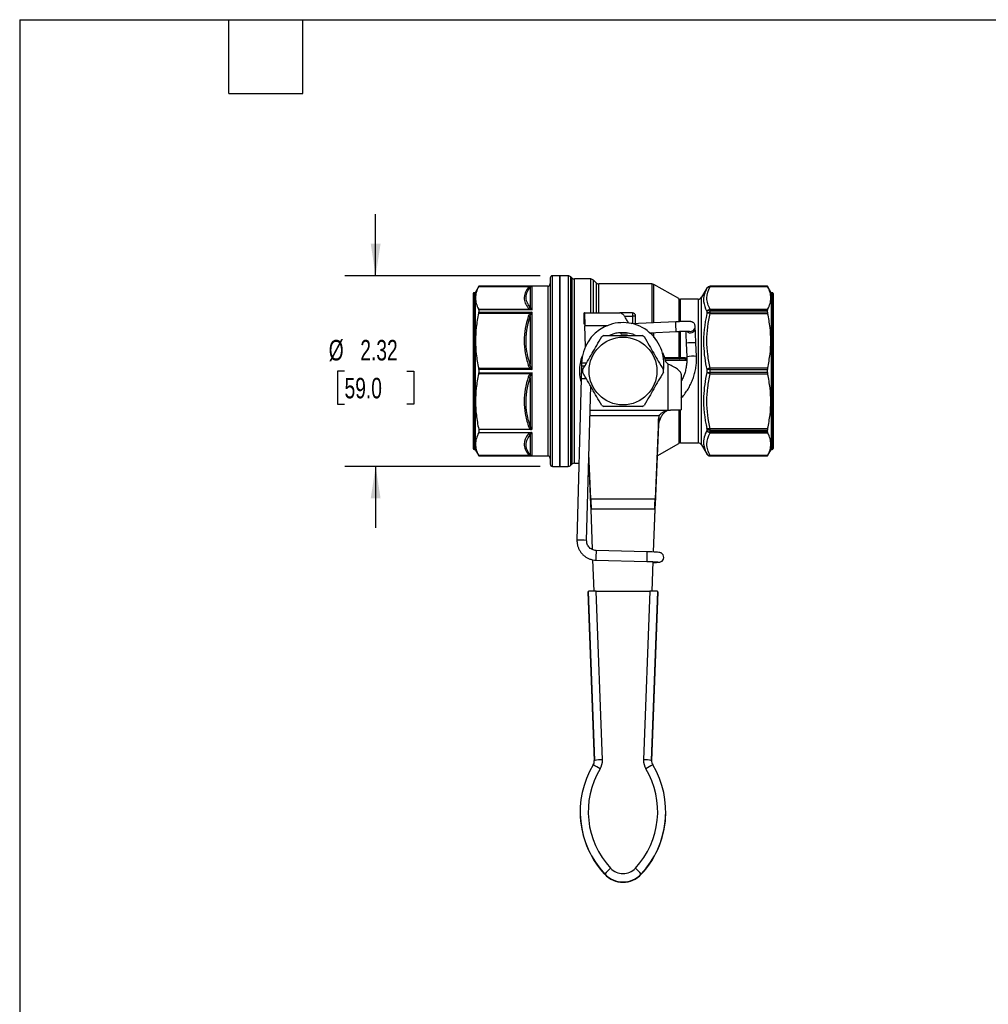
# Model space of a CAD drawing. Header units: inches. Extents: x 0.7 to 32.2, y 0.7 to 24.8.
# Tile 5 of 13: x 0.7 to 12.6, y 12.7 to 24.8. Entities that reach past the tile are written whole.
import ezdxf

# ---------------------------------------------------------------- set-up
doc = ezdxf.new("R2010")
doc.units = ezdxf.units.IN
doc.header["$LTSCALE"] = 3
doc.header["$MEASUREMENT"] = 0
doc.linetypes.add('SLD-Solid', pattern=[0])
doc.layers.add('DIMENSIONS', color=140, linetype='SLD-Solid', lineweight=25)
doc.layers.add('TEXT', color=140, linetype='SLD-Solid', lineweight=25)
doc.styles.add('SLDTEXTSTYLE0', font='TXT', dxfattribs={"width": 0.7})
doc.dimstyles.new('SLDDIMSTYLE0', dxfattribs={"dimtxt": 0.254883, "dimasz": 0.39, "dimexe": 0, "dimexo": 0.0625, "dimgap": 0.063721, "dimtad": 0, "dimtih": 1, "dimtoh": 1, "dimrnd": 1e-09, "dimzin": 12, "dimdsep": 46, "dimtxsty": 'SLDTEXTSTYLE0', "dimsah": 1, "dimcen": 0.09, "dimadec": 0, "dimazin": 3, "dimtfac": 1, "dimtmove": 0, "dimatfit": 0, "dimfxl": 0, "dimfrac": 2, "dimtolj": 1, "dimtzin": 12, "dimarcsym": 0})

# ---------------------------------------------------------------- blocks, each defined once
blk = doc.blocks.new('_D_8')
at = {"layer": 'DIMENSIONS'}
for p, q in [((5.089, 21.629), (5.089, 22.379)), ((7.095, 21.629), (4.714, 21.629)), ((4.71, 20.468), (4.624, 20.468)), ((4.624, 20.468), (4.624, 20.063)), ((5.467, 20.468), (5.553, 20.468)), ((5.553, 20.468), (5.553, 20.063)), ((4.624, 20.063), (4.71, 20.063)), ((5.553, 20.063), (5.467, 20.063)), ((7.095, 19.306), (4.714, 19.306)), ((5.089, 19.306), (5.089, 18.556))]:
    blk.add_line(p, q, dxfattribs=at)
for points in [[(5.089, 21.629), (5.149, 22.019), (5.029, 22.019)], [(5.089, 19.306), (5.029, 18.916), (5.149, 18.916)]]:
    blk.add_solid(points, dxfattribs=at)
at = {"layer": 'DIMENSIONS', "char_height": 0.25, "attachment_point": 1, "style": 'SLDTEXTSTYLE0'}
for s, insert in [('%%c', (4.517, 20.847)), ('2.32', (4.902, 20.847)), ('59.0', (4.71, 20.385))]:
    blk.add_mtext(s, dxfattribs=dict(at, insert=insert))

msp = doc.modelspace()

# ---------------------------------------------------------------- linework, layer by layer
for p, q in [((7.218, 21.602), (7.218, 19.334)), ((7.336, 21.629), (7.245, 21.629)), ((7.245, 19.306), (7.245, 21.629)), ((7.435, 21.629), (7.336, 21.629)), ((7.336, 21.629), (7.336, 19.306)), ((7.336, 20.023), (7.336, 21.629)), ((7.435, 21.629), (7.435, 20.468)), ((7.48, 21.604), (7.468, 21.615)), ((7.468, 20.468), (7.468, 21.615)), ((7.48, 21.604), (7.48, 20.468)), ((6.346, 21.501), (6.301, 21.422)), ((6.345, 21.499), (6.972, 21.499)), ((7.186, 21.501), (6.346, 21.501)), ((6.346, 21.501), (6.995, 21.501)), ((6.346, 21.501), (6.346, 21.501)), ((6.972, 21.489), (6.972, 21.248)), ((6.995, 21.213), (6.995, 21.501)), ((7.186, 21.501), (7.186, 19.434)), ((7.71, 21.59), (7.513, 21.59)), ((7.513, 20.468), (7.513, 21.59)), ((7.71, 21.176), (7.71, 21.59)), ((7.775, 21.544), (7.744, 21.576)), ((7.744, 21.176), (7.744, 21.576)), ((7.775, 21.544), (7.775, 21.176)), ((8.457, 21.531), (7.808, 21.531)), ((7.808, 21.176), (7.808, 21.531)), ((8.457, 21.531), (8.457, 21.055)), ((8.783, 21.35), (8.481, 21.524)), ((8.481, 21.056), (8.481, 21.524)), ((9.865, 21.501), (9.167, 21.501)), ((9.167, 21.497), (9.167, 21.501)), ((9.865, 21.501), (9.167, 21.501)), ((9.167, 21.501), (9.167, 21.501)), ((9.167, 21.497), (9.867, 21.497)), ((9.911, 21.422), (9.865, 21.501)), ((9.865, 21.501), (9.865, 21.501)), ((6.277, 21.411), (6.277, 19.525)), ((6.301, 21.422), (6.289, 21.422)), ((6.289, 21.422), (6.289, 19.513)), ((6.301, 21.422), (6.301, 19.513)), ((9.126, 21.478), (9.062, 21.367)), ((9.062, 20.468), (9.062, 21.367)), ((9.126, 21.478), (9.126, 21.477)), ((9.923, 21.422), (9.911, 21.422)), ((9.911, 21.422), (9.911, 19.513)), ((9.923, 21.422), (9.923, 19.513)), ((9.934, 21.411), (9.934, 19.525)), ((8.783, 21.35), (8.783, 21.069)), ((9.021, 21.344), (8.806, 21.344)), ((8.806, 21.072), (8.806, 21.344)), ((9.021, 21.344), (9.021, 20.468)), ((6.972, 21.219), (6.345, 21.219)), ((6.345, 21.174), (6.972, 21.174)), ((6.346, 21.213), (6.346, 21.184)), ((6.995, 21.213), (6.346, 21.213)), ((6.346, 21.184), (6.995, 21.184)), ((6.972, 21.131), (6.972, 20.55)), ((6.995, 20.488), (6.995, 21.184)), ((7.631, 21.039), (7.631, 21.176)), ((7.635, 21.176), (7.631, 21.176)), ((7.635, 21.039), (7.635, 21.176)), ((7.635, 21.176), (8.064, 21.176)), ((8.218, 21.176), (8.064, 21.176)), ((8.121, 21.137), (8.218, 21.137)), ((8.218, 21.176), (8.218, 21.137)), ((8.257, 21.137), (8.218, 21.137)), ((8.218, 21.137), (8.218, 21.044)), ((8.257, 21.046), (8.257, 21.137)), ((9.126, 21.194), (9.126, 21.17)), ((9.167, 21.211), (9.167, 21.22)), ((9.867, 21.22), (9.167, 21.22)), ((9.167, 21.186), (9.167, 21.211)), ((9.167, 21.211), (9.865, 21.211)), ((9.167, 21.171), (9.167, 21.186)), ((9.865, 21.186), (9.167, 21.186)), ((9.167, 21.171), (9.867, 21.171)), ((9.865, 21.186), (9.865, 21.211)), ((7.635, 21.039), (7.631, 21.039)), ((7.645, 20.768), (7.638, 21.019)), ((7.921, 21.019), (7.638, 21.019)), ((8.746, 21.068), (8.205, 21.043)), ((8.984, 21.01), (8.984, 21.013)), ((8.984, 20.992), (8.984, 21.01)), ((8.082, 20.919), (8.158, 20.923)), ((8.421, 20.935), (8.751, 20.95)), ((8.457, 20.936), (8.457, 20.907)), ((8.481, 20.878), (8.481, 20.937)), ((8.783, 20.951), (8.783, 20.629)), ((8.806, 20.628), (8.806, 20.954)), ((8.874, 20.807), (8.882, 20.642)), ((9, 20.647), (8.992, 20.812)), ((7.597, 20.526), (7.594, 20.372)), ((7.598, 20.566), (7.597, 20.526)), ((8.843, 20.615), (8.614, 20.615)), ((8.618, 20.601), (8.882, 20.601)), ((8.622, 20.586), (8.655, 20.553)), ((8.655, 19.992), (8.655, 20.553)), ((8.843, 20.628), (8.806, 20.628)), ((6.972, 20.499), (6.345, 20.499)), ((6.345, 20.436), (6.972, 20.436)), ((6.346, 20.488), (6.346, 20.447)), ((6.995, 20.488), (6.346, 20.488)), ((6.346, 20.447), (6.995, 20.447)), ((6.995, 19.76), (6.995, 20.447)), ((7.435, 20.468), (7.435, 19.306)), ((7.468, 19.32), (7.468, 20.468)), ((7.48, 20.468), (7.48, 19.332)), ((7.513, 19.346), (7.513, 20.468)), ((8.812, 20.428), (8.812, 19.995)), ((9.021, 20.468), (9.021, 19.592)), ((9.062, 19.568), (9.062, 20.468)), ((9.126, 20.485), (9.126, 20.451)), ((9.167, 20.485), (9.167, 20.502)), ((9.867, 20.502), (9.167, 20.502)), ((9.167, 20.45), (9.167, 20.485)), ((9.167, 20.485), (9.865, 20.485)), ((9.167, 20.433), (9.167, 20.45)), ((9.865, 20.45), (9.167, 20.45)), ((9.167, 20.433), (9.867, 20.433)), ((9.865, 20.45), (9.865, 20.485)), ((6.972, 20.385), (6.972, 19.804)), ((7.594, 20.372), (7.543, 18.406)), ((7.661, 18.403), (7.71, 20.284)), ((7.336, 19.306), (7.336, 20.023)), ((8.545, 19.923), (7.7, 19.923)), ((7.702, 19.992), (8.655, 19.992)), ((8.545, 19.854), (8.545, 19.923)), ((8.655, 19.99), (8.655, 19.991)), ((8.729, 19.995), (8.812, 19.995)), ((8.783, 19.995), (8.783, 19.585)), ((8.806, 19.592), (8.806, 19.995)), ((8.537, 19.885), (8.496, 18.912)), ((8.537, 19.816), (8.496, 18.843)), ((8.537, 19.816), (8.537, 19.885)), ((6.346, 19.756), (6.346, 19.718)), ((6.979, 19.756), (6.346, 19.756)), ((6.346, 19.718), (6.979, 19.718)), ((6.972, 19.687), (6.972, 19.447)), ((6.995, 19.434), (6.995, 19.715)), ((9.126, 19.766), (9.126, 19.742)), ((9.867, 19.764), (9.167, 19.764)), ((9.167, 19.749), (9.167, 19.764)), ((9.167, 19.749), (9.865, 19.749)), ((9.167, 19.725), (9.167, 19.749)), ((9.865, 19.725), (9.167, 19.725)), ((9.167, 19.715), (9.167, 19.725)), ((9.167, 19.715), (9.867, 19.715)), ((9.865, 19.725), (9.865, 19.749)), ((8.521, 19.434), (8.783, 19.585)), ((8.806, 19.592), (9.021, 19.592)), ((9.062, 19.568), (9.126, 19.458)), ((6.289, 19.513), (6.301, 19.513)), ((6.301, 19.513), (6.346, 19.434)), ((7.712, 18.912), (7.689, 19.463)), ((9.126, 19.458), (9.126, 19.458)), ((9.865, 19.434), (9.911, 19.513)), ((9.911, 19.513), (9.923, 19.513)), ((6.972, 19.437), (6.345, 19.437)), ((6.346, 19.434), (7.186, 19.434)), ((6.346, 19.434), (6.346, 19.434)), ((6.995, 19.434), (6.346, 19.434)), ((7.468, 19.32), (7.48, 19.332)), ((7.513, 19.346), (7.567, 19.346)), ((7.686, 19.346), (7.691, 19.346)), ((7.712, 18.843), (7.687, 19.42)), ((9.867, 19.438), (9.167, 19.438)), ((9.167, 19.434), (9.167, 19.438)), ((9.167, 19.434), (9.865, 19.434)), ((9.167, 19.434), (9.865, 19.434)), ((9.167, 19.434), (9.167, 19.434)), ((9.865, 19.434), (9.865, 19.434)), ((7.245, 19.306), (7.336, 19.306)), ((7.336, 19.306), (7.435, 19.306)), ((7.712, 18.843), (7.712, 18.912)), ((7.712, 18.912), (8.496, 18.912)), ((8.496, 18.912), (8.496, 18.843)), ((7.734, 18.291), (7.716, 18.784)), ((8.492, 18.784), (7.716, 18.784)), ((7.716, 18.784), (7.716, 18.779)), ((7.734, 18.291), (7.716, 18.779)), ((8.492, 18.784), (8.473, 18.263)), ((8.492, 18.779), (8.473, 18.263)), ((8.492, 18.779), (8.492, 18.784)), ((8.396, 18.266), (7.776, 18.282)), ((7.752, 17.786), (7.738, 18.168)), ((7.752, 17.786), (7.738, 18.168)), ((7.773, 18.164), (8.393, 18.148)), ((8.468, 18.145), (8.455, 17.786)), ((8.469, 18.145), (8.455, 17.786)), ((7.679, 17.783), (7.755, 15.723)), ((7.679, 17.779), (7.679, 17.783)), ((7.755, 15.718), (7.679, 17.779)), ((7.853, 15.73), (7.777, 17.786)), ((7.777, 17.786), (8.43, 17.786)), ((8.43, 17.786), (8.354, 15.73)), ((8.453, 15.723), (8.529, 17.783)), ((8.529, 17.779), (8.453, 15.719)), ((8.529, 17.779), (8.529, 17.783)), ((7.755, 15.723), (7.755, 15.718)), ((8.453, 15.719), (8.453, 15.723)), ((7.582, 15.096), (7.582, 15.092)), ((8.625, 15.092), (8.625, 15.096)), ((7.881, 14.335), (7.881, 14.339)), ((8.327, 14.335), (8.327, 14.339))]:
    msp.add_line(p, q)
at = {"flags": 128}
for points in [[(8.584, 20.695), (8.604, 20.647), (8.622, 20.586)], [(8.468, 18.136), (8.489, 18.136), (8.511, 18.136), (8.528, 18.137), (8.543, 18.138), (8.551, 18.139), (8.561, 18.141), (8.57, 18.145), (8.58, 18.152), (8.59, 18.162), (8.597, 18.177), (8.601, 18.194), (8.599, 18.212), (8.593, 18.227), (8.585, 18.238), (8.576, 18.246), (8.568, 18.251), (8.56, 18.254), (8.554, 18.256), (8.548, 18.257), (8.54, 18.258), (8.525, 18.26), (8.507, 18.261), (8.483, 18.262), (8.457, 18.264), (8.429, 18.265), (8.402, 18.265), (8.396, 18.266), (8.396, 18.266)]]:
    msp.add_lwpolyline(points, dxfattribs=at)
msp.add_circle((8.104, 20.468), 0.413)
for centre, radius, start, end in [((7.245, 21.602), 0.0276, 90, 180), ((7.435, 21.582), 0.0472, 45, 90), ((7.513, 21.637), 0.0472, 225, 270), ((7.186, 21.533), 0.0315, 270, 0), ((7.71, 21.542), 0.0472, 45, 90), ((7.808, 21.578), 0.0472, 225, 270), ((8.457, 21.483), 0.0472, 60, 90), ((9.167, 21.454), 0.0472, 90, 150), ((9.167, 21.454), 0.0472, 89.9985, 149.9946), ((6.289, 21.411), 0.0118, 90, 180), ((9.021, 21.391), 0.0472, 270, 330), ((9.923, 21.411), 0.0118, 360, 90), ((8.806, 21.391), 0.0472, 240, 270), ((8.218, 21.137), 0.0394, 0, 90), ((9.165, 21.158), 0.0526, 87.6544, 137.4232), ((9.165, 21.133), 0.0535, 87.5324, 136.2063), ((8.101, 20.557), 0.501, 351.1305, 178.9906), ((-3.985, 20.431), 12.747, 2.3313, 2.8622), ((8.925, 21.01), 0.059, 257.2504, 359.976), ((8.104, 20.468), 0.492, 118.3576, 121.6424), ((8.104, 20.468), 0.492, 58.3576, 61.6424), ((8.925, 20.992), 0.0591, 222.1183, 359.9652), ((8.959, 20.247), 0.566, 86.6112, 98.5845), ((8.967, 20.065), 0.583, 86.7853, 98.4104), ((7.627, 20.227), 0.3, 87.8649, 95.6928), ((8.104, 20.468), 0.492, 178.3576, 181.6424), ((8.104, 20.468), 0.492, 358.3576, 1.6424), ((9.162, 18.825), 1.66, 89.8462, 91.2583), ((9.162, 22.111), 1.66, 268.7417, 270.1538), ((7.629, 19.911), 0.463, 86.3677, 94.3653), ((8.104, 20.468), 0.492, 238.3576, 241.6424), ((8.104, 20.468), 0.492, 298.3576, 301.6424), ((8.657, 19.879), 0.12, 158.5938, 177.4995), ((8.657, 19.81), 0.12, 158.5938, 177.4995), ((9.165, 19.803), 0.0535, 223.7937, 272.4676), ((9.165, 19.777), 0.0526, 222.5768, 272.3456), ((8.806, 19.544), 0.0472, 90, 120), ((9.021, 19.544), 0.0472, 30, 90), ((6.289, 19.525), 0.0118, 180, 270), ((9.167, 19.481), 0.0472, 210, 270), ((9.167, 19.482), 0.0472, 210.0054, 270.0015), ((9.923, 19.525), 0.0118, 270, 0), ((7.186, 19.403), 0.0315, 360, 90), ((7.245, 19.334), 0.0276, 180, 270), ((7.435, 19.353), 0.0472, 270, 315), ((7.513, 19.298), 0.0472, 90, 135), ((7.587, 17.824), 0.583, 82.7052, 94.3344), ((30.276, 17.642), 22.509, 178.3709, 178.6715), ((30.896, 17.626), 22.509, 178.3709, 178.6715), ((7.656, 15.719), 0.0983, 329.0084, 2.1124), ((7.855, 15.018), 0.712, 90.1343, 98.0773), ((7.657, 15.722), 0.197, 329.0084, 2.1124), ((8.551, 15.722), 0.197, 177.892, 210.996), ((8.353, 15.018), 0.712, 81.9271, 89.8702), ((8.551, 15.719), 0.0983, 177.892, 210.996), ((8.693, 15.096), 1.111, 149.0094, 222.9958), ((8.693, 15.1), 1.013, 149.0093, 222.996), ((7.407, 14.973), 0.771, 57.1923, 64.3811), ((7.514, 15.1), 1.013, 317.0085, 30.9952), ((7.514, 15.096), 1.111, 317.0085, 30.9951), ((8.8, 14.973), 0.771, 115.6236, 122.8121), ((8.693, 15.092), 1.111, 180.0027, 222.9936), ((7.514, 15.092), 1.111, 317.0108, 359.9973), ((8.651, 13.623), 1.051, 131.6379, 137.1314), ((8.104, 14.55), 0.207, 222.9963, 317.0082), ((7.557, 13.623), 1.051, 42.8727, 48.3666), ((8.104, 14.547), 0.305, 222.9963, 317.0081), ((8.104, 14.543), 0.305, 222.9963, 317.0081)]:
    msp.add_arc(centre, radius, start, end)
for centre, start_param, end_param in [((7.777, 17.783), 1.570795, 3.141591), ((8.43, 17.783), 6.283184, 7.85398)]:
    msp.add_ellipse(centre, major_axis=(0.0985, 0), ratio=0.034876, start_param=start_param, end_param=end_param)
for points, knots in [([(6.345, 21.499), (6.332, 21.474), (6.322, 21.45), (6.309, 21.404), (6.306, 21.381), (6.306, 21.336), (6.309, 21.314), (6.322, 21.268), (6.332, 21.244), (6.345, 21.219)], [0, 0, 0, 0, 0.25, 0.25, 0.5, 0.5, 0.75, 0.75, 1, 1, 1, 1]), ([(6.95, 21.482), (6.918, 21.442), (6.9, 21.4), (6.9, 21.338), (6.904, 21.317), (6.922, 21.276), (6.934, 21.256), (6.95, 21.236)], [0, 0, 0, 0, 0.5, 0.5, 0.75, 0.75, 1, 1, 1, 1]), ([(6.972, 21.248), (6.945, 21.281), (6.903, 21.361), (6.936, 21.443), (6.972, 21.489)], [0, 0, 0, 0, 0.707436, 1.650685, 1.650685, 1.650685, 1.650685]), ([(6.984, 21.498), (6.987, 21.5), (6.991, 21.501), (6.995, 21.501), (6.995, 21.501), (6.995, 21.501)], [-0.08206181, -0.08206181, -0.08206181, -0.08206181, -0.00159889, -0.00159889, 0, 0, 0, 0]), ([(9.126, 21.477), (9.126, 21.478), (9.128, 21.48), (9.129, 21.482), (9.131, 21.485), (9.134, 21.487), (9.138, 21.49), (9.145, 21.494), (9.152, 21.497), (9.16, 21.498), (9.164, 21.498), (9.166, 21.497), (9.167, 21.497)], [0, 0, 0, 0, 0.0689, 0.13357, 0.194009, 0.250235, 0.384192, 0.500323, 0.749837, 0.874882, 0.937338, 1, 1, 1, 1]), ([(9.167, 21.22), (9.154, 21.243), (9.144, 21.266), (9.131, 21.312), (9.127, 21.336), (9.127, 21.405), (9.142, 21.452), (9.167, 21.497)], [0, 0, 0, 0, 0.25, 0.25, 0.5, 0.5, 1, 1, 1, 1]), ([(9.867, 21.22), (9.88, 21.245), (9.89, 21.268), (9.902, 21.314), (9.905, 21.336), (9.905, 21.381), (9.902, 21.403), (9.89, 21.449), (9.88, 21.473), (9.867, 21.497)], [0, 0, 0, 0, 0.25, 0.25, 0.5, 0.5, 0.75, 0.75, 1, 1, 1, 1]), ([(9.126, 21.477), (9.097, 21.425), (9.072, 21.331), (9.104, 21.234), (9.126, 21.194)], [1.467113, 1.467113, 1.467113, 1.467113, 2.526293, 3.320679, 3.320679, 3.320679, 3.320679]), ([(6.345, 21.174), (6.332, 21.114), (6.322, 21.057), (6.309, 20.945), (6.306, 20.891), (6.306, 20.782), (6.309, 20.728), (6.322, 20.617), (6.332, 20.56), (6.345, 20.499)], [0, 0, 0, 0, 0.25, 0.25, 0.5, 0.5, 0.75, 0.75, 1, 1, 1, 1]), ([(6.95, 21.133), (6.918, 21.038), (6.9, 20.937), (6.9, 20.787), (6.904, 20.736), (6.922, 20.637), (6.934, 20.588), (6.95, 20.54)], [0, 0, 0, 0, 0.5, 0.5, 0.75, 0.75, 1, 1, 1, 1]), ([(6.972, 20.55), (6.945, 20.631), (6.903, 20.826), (6.936, 21.023), (6.972, 21.131)], [0, 0, 0, 0, 0.707444, 1.650702, 1.650702, 1.650702, 1.650702]), ([(6.995, 21.213), (6.995, 21.213), (6.995, 21.213), (6.991, 21.218), (6.987, 21.223), (6.984, 21.227)], [-0.00159889, -0.00159889, -0.00159889, -0.00159889, 0, 0, 0.08046292, 0.08046292, 0.08046292, 0.08046292]), ([(6.984, 21.166), (6.987, 21.172), (6.991, 21.178), (6.995, 21.184), (6.995, 21.184), (6.995, 21.184)], [-0.08206183, -0.08206183, -0.08206183, -0.08206183, -0.00160097, -0.00160097, 0, 0, 0, 0]), ([(7.635, 21.176), (7.635, 21.176), (7.635, 21.175), (7.635, 21.169), (7.636, 21.162), (7.636, 21.139), (7.636, 21.124), (7.637, 21.094), (7.637, 21.08), (7.638, 21.05), (7.638, 21.035), (7.638, 21.019)], [0, 0, 0, 0, 0.0780023, 0.0780023, 0.2342995, 0.2342995, 0.3905886, 0.3905886, 0.510228, 0.510228, 0.6298669, 0.6298669, 0.6298669, 0.6298669]), ([(8.173, 21.051), (8.17, 21.055), (8.16, 21.075), (8.142, 21.107), (8.118, 21.144), (8.091, 21.171), (8.073, 21.174), (8.064, 21.176)], [0, 0, 0, 0, 0.063456, 0.278069, 0.493019, 0.746218, 1, 1, 1, 1]), ([(9.126, 21.17), (9.097, 21.042), (9.072, 20.811), (9.104, 20.581), (9.126, 20.485)], [1.467113, 1.467113, 1.467113, 1.467113, 2.526293, 3.320679, 3.320679, 3.320679, 3.320679]), ([(9.167, 20.502), (9.154, 20.557), (9.144, 20.613), (9.131, 20.724), (9.127, 20.781), (9.127, 20.949), (9.142, 21.061), (9.167, 21.171)], [0, 0, 0, 0, 0.25, 0.25, 0.5, 0.5, 1, 1, 1, 1]), ([(9.867, 20.502), (9.88, 20.562), (9.89, 20.618), (9.902, 20.729), (9.905, 20.783), (9.905, 20.891), (9.902, 20.945), (9.89, 21.055), (9.88, 21.112), (9.867, 21.171)], [0, 0, 0, 0, 0.25, 0.25, 0.5, 0.5, 0.75, 0.75, 1, 1, 1, 1]), ([(8.984, 21.01), (8.984, 21.017), (8.983, 21.028), (8.975, 21.043), (8.966, 21.054), (8.957, 21.061), (8.947, 21.066), (8.939, 21.068), (8.933, 21.07), (8.926, 21.071), (8.917, 21.071), (8.904, 21.072), (8.884, 21.072), (8.86, 21.071), (8.833, 21.071), (8.803, 21.07), (8.774, 21.069), (8.754, 21.068), (8.746, 21.068)], [0, 0, 0, 0, 0.054384, 0.09994, 0.139781, 0.175279, 0.206909, 0.235678, 0.264456, 0.303095, 0.363434, 0.459413, 0.550736, 0.646983, 0.740836, 0.833778, 0.926327, 1, 1, 1, 1]), ([(7.612, 20.482), (7.634, 20.52), (7.654, 20.555), (7.692, 20.621), (7.71, 20.653), (7.747, 20.716), (7.765, 20.747), (7.803, 20.814), (7.823, 20.848), (7.846, 20.887)], [0, 0, 0, 0, 0.25, 0.25, 0.5, 0.5, 0.75, 0.75, 1, 1, 1, 1]), ([(7.87, 20.901), (7.914, 20.901), (7.954, 20.901), (8.031, 20.901), (8.067, 20.901), (8.14, 20.901), (8.177, 20.901), (8.253, 20.901), (8.293, 20.901), (8.338, 20.901)], [0, 0, 0, 0, 0.25, 0.25, 0.5, 0.5, 0.75, 0.75, 1, 1, 1, 1]), ([(7.933, 20.901), (7.94, 20.904), (7.96, 20.914), (7.998, 20.927), (8.046, 20.937), (8.097, 20.94), (8.155, 20.937), (8.212, 20.925), (8.249, 20.908), (8.262, 20.901)], [0, 0, 0, 0, 0.06275, 0.197749, 0.353447, 0.496575, 0.642199, 0.864995, 1, 1, 1, 1]), ([(8.082, 20.919), (8.082, 20.92), (8.082, 20.921), (8.082, 20.926), (8.082, 20.927)], [0, 0, 0, 0, 0.848322, 1, 1, 1, 1]), ([(8.362, 20.887), (8.384, 20.848), (8.404, 20.814), (8.442, 20.747), (8.461, 20.716), (8.497, 20.653), (8.515, 20.621), (8.554, 20.555), (8.574, 20.52), (8.596, 20.482)], [0, 0, 0, 0, 0.25, 0.25, 0.5, 0.5, 0.75, 0.75, 1, 1, 1, 1]), ([(8.751, 20.95), (8.757, 20.95), (8.772, 20.951), (8.799, 20.952), (8.828, 20.953), (8.855, 20.953), (8.878, 20.954), (8.896, 20.954), (8.907, 20.953), (8.914, 20.953), (8.914, 20.953), (8.914, 20.953)], [0, 0, 0, 0, 0.070575, 0.205151, 0.339694, 0.473846, 0.607225, 0.739042, 0.853205, 0.94795, 1, 1, 1, 1]), ([(8.868, 20.953), (8.868, 20.951), (8.868, 20.942), (8.869, 20.923), (8.87, 20.896), (8.872, 20.867), (8.873, 20.837), (8.874, 20.816), (8.874, 20.807)], [0, 0, 0, 0, 0.076699, 0.264754, 0.452623, 0.640418, 0.82818, 1, 1, 1, 1]), ([(8.992, 20.812), (8.992, 20.817), (8.991, 20.834), (8.99, 20.86), (8.989, 20.89), (8.988, 20.918), (8.987, 20.943), (8.986, 20.963), (8.985, 20.979), (8.985, 20.989), (8.984, 20.993), (8.984, 20.993), (8.984, 20.993)], [0, 0, 0, 0, 0.0617832, 0.1796266, 0.2975795, 0.4155192, 0.5334318, 0.6512886, 0.769016, 0.8863579, 0.958228, 1, 1, 1, 1]), ([(7.608, 20.651), (7.608, 20.651), (7.594, 20.623), (7.579, 20.561), (7.57, 20.468), (7.575, 20.391), (7.589, 20.349), (7.593, 20.336)], [0, 0, 0, 0, 0.000398, 0.293063, 0.58396, 0.874274, 1, 1, 1, 1]), ([(8.812, 20.139), (8.819, 20.146), (8.84, 20.168), (8.871, 20.209), (8.906, 20.262), (8.935, 20.318), (8.959, 20.376), (8.978, 20.436), (8.992, 20.498), (8.999, 20.561), (9.001, 20.611), (9, 20.639), (9, 20.647)], [0, 0, 0, 0, 0.049774, 0.163436, 0.277097, 0.390758, 0.504418, 0.618077, 0.731735, 0.845394, 0.959051, 1, 1, 1, 1]), ([(8.882, 20.642), (8.882, 20.632), (8.883, 20.603), (8.88, 20.555), (8.872, 20.498), (8.857, 20.442), (8.838, 20.389), (8.821, 20.355), (8.812, 20.339)], [0, 0, 0, 0, 0.091781, 0.275013, 0.458301, 0.641589, 0.824876, 1, 1, 1, 1]), ([(7.598, 20.566), (7.598, 20.566), (7.604, 20.567), (7.626, 20.567), (7.642, 20.567), (7.657, 20.567)], [0, 0, 0, 0, 0.5, 0.5, 1, 1, 1, 1]), ([(8.783, 20.629), (8.745, 20.629), (8.687, 20.629), (8.629, 20.629), (8.61, 20.629)], [0, 0, 0, 0, 0.6638989, 1, 1, 1, 1]), ([(8.812, 20.428), (8.812, 20.433), (8.811, 20.439), (8.804, 20.457), (8.794, 20.468), (8.766, 20.492), (8.748, 20.503), (8.716, 20.521), (8.705, 20.527), (8.686, 20.537), (8.68, 20.54), (8.668, 20.547), (8.661, 20.55), (8.655, 20.553)], [0, 0, 0, 0, 0.0980473, 0.0980473, 0.2946367, 0.2946367, 0.4912168, 0.4912168, 0.5987893, 0.5987893, 0.6525266, 0.6525266, 0.7062656, 0.7062656, 0.7062656, 0.7062656]), ([(8.806, 20.628), (8.806, 20.625), (8.806, 20.621), (8.806, 20.617), (8.806, 20.615), (8.806, 20.615)], [0, 0, 0, 0, 0.5, 0.5, 1, 1, 1, 1]), ([(8.843, 20.615), (8.843, 20.615), (8.843, 20.617), (8.843, 20.621), (8.843, 20.625), (8.843, 20.628)], [0, 0, 0, 0, 0.5, 0.5, 1, 1, 1, 1]), ([(8.882, 20.619), (8.88, 20.621), (8.869, 20.628), (8.855, 20.628), (8.843, 20.628)], [0, 0, 0, 0, 0.185078, 1, 1, 1, 1]), ([(8.882, 20.609), (8.879, 20.61), (8.867, 20.615), (8.853, 20.615), (8.843, 20.615)], [0, 0, 0, 0, 0.246268, 1, 1, 1, 1]), ([(6.345, 20.436), (6.331, 20.375), (6.322, 20.318), (6.309, 20.206), (6.306, 20.151), (6.306, 20.041), (6.31, 19.987), (6.323, 19.874), (6.332, 19.817), (6.346, 19.756)], [0, 0, 0, 0, 0.25, 0.25, 0.5, 0.5, 0.75, 0.75, 1, 1, 1, 1]), ([(6.995, 20.488), (6.995, 20.488), (6.995, 20.488), (6.991, 20.496), (6.987, 20.503), (6.984, 20.51)], [-0.00160097, -0.00160097, -0.00160097, -0.00160097, 0, 0, 0.08046087, 0.08046087, 0.08046087, 0.08046087]), ([(6.984, 20.425), (6.987, 20.432), (6.991, 20.44), (6.995, 20.447), (6.995, 20.447), (6.995, 20.447)], [-0.08206188, -0.08206188, -0.08206188, -0.08206188, -0.00160652, -0.00160652, 0, 0, 0, 0]), ([(7.846, 20.049), (7.823, 20.087), (7.803, 20.122), (7.765, 20.188), (7.747, 20.22), (7.71, 20.283), (7.692, 20.314), (7.654, 20.381), (7.634, 20.415), (7.612, 20.454)], [0, 0, 0, 0, 0.25, 0.25, 0.5, 0.5, 0.75, 0.75, 1, 1, 1, 1]), ([(8.596, 20.454), (8.574, 20.415), (8.554, 20.381), (8.515, 20.314), (8.497, 20.283), (8.461, 20.22), (8.442, 20.188), (8.404, 20.122), (8.384, 20.087), (8.362, 20.049)], [0, 0, 0, 0, 0.25, 0.25, 0.5, 0.5, 0.75, 0.75, 1, 1, 1, 1]), ([(9.126, 20.451), (9.104, 20.354), (9.072, 20.124), (9.097, 19.894), (9.126, 19.766)], [1.467113, 1.467113, 1.467113, 1.467113, 2.261498, 3.320679, 3.320679, 3.320679, 3.320679]), ([(9.167, 20.502), (9.166, 20.502), (9.163, 20.501), (9.159, 20.5), (9.155, 20.499), (9.151, 20.498), (9.147, 20.497), (9.142, 20.495), (9.137, 20.492), (9.131, 20.489), (9.128, 20.486), (9.126, 20.485)], [0, 0, 0, 0, 0.07702, 0.156405, 0.23831, 0.322862, 0.410163, 0.500285, 0.632444, 0.79899, 1, 1, 1, 1]), ([(9.167, 19.764), (9.142, 19.874), (9.127, 19.986), (9.127, 20.155), (9.131, 20.211), (9.144, 20.323), (9.154, 20.378), (9.167, 20.433)], [0, 0, 0, 0, 0.5, 0.5, 0.75, 0.75, 1, 1, 1, 1]), ([(9.867, 19.764), (9.88, 19.824), (9.89, 19.88), (9.902, 19.991), (9.905, 20.045), (9.905, 20.152), (9.902, 20.206), (9.89, 20.317), (9.88, 20.374), (9.867, 20.433)], [0, 0, 0, 0, 0.25, 0.25, 0.5, 0.5, 0.75, 0.75, 1, 1, 1, 1]), ([(6.95, 20.395), (6.918, 20.299), (6.9, 20.199), (6.9, 20.048), (6.904, 19.998), (6.922, 19.899), (6.934, 19.85), (6.95, 19.802)], [0, 0, 0, 0, 0.5, 0.5, 0.75, 0.75, 1, 1, 1, 1]), ([(6.972, 19.804), (6.945, 19.885), (6.903, 20.08), (6.936, 20.278), (6.972, 20.385)], [0, 0, 0, 0, 0.707436, 1.650685, 1.650685, 1.650685, 1.650685]), ([(8.338, 20.035), (8.293, 20.035), (8.253, 20.035), (8.177, 20.035), (8.14, 20.035), (8.067, 20.035), (8.031, 20.035), (7.954, 20.035), (7.914, 20.035), (7.87, 20.035)], [0, 0, 0, 0, 0.25, 0.25, 0.5, 0.5, 0.75, 0.75, 1, 1, 1, 1]), ([(8.545, 19.923), (8.55, 19.932), (8.557, 19.94), (8.573, 19.956), (8.582, 19.962), (8.601, 19.974), (8.612, 19.978), (8.633, 19.986), (8.644, 19.989), (8.655, 19.991)], [0, 0, 0, 0, 0.25, 0.25, 0.5, 0.5, 0.75, 0.75, 1, 1, 1, 1]), ([(8.655, 19.99), (8.64, 19.984), (8.627, 19.976), (8.603, 19.957), (8.592, 19.945), (8.574, 19.921), (8.566, 19.908), (8.554, 19.881), (8.549, 19.867), (8.545, 19.854)], [0, 0, 0, 0, 0.25, 0.25, 0.5, 0.5, 0.75, 0.75, 1, 1, 1, 1]), ([(8.655, 19.99), (8.657, 19.991), (8.663, 19.991), (8.67, 19.992), (8.678, 19.993), (8.685, 19.993), (8.693, 19.994), (8.7, 19.994), (8.708, 19.995), (8.715, 19.995), (8.722, 19.995), (8.727, 19.995), (8.729, 19.995)], [0, 0, 0, 0, 0.09923, 0.198585, 0.298084, 0.397741, 0.497576, 0.597605, 0.697846, 0.798314, 0.899026, 1, 1, 1, 1]), ([(6.95, 19.802), (6.953, 19.793), (6.957, 19.785), (6.966, 19.769), (6.971, 19.761), (6.979, 19.756)], [0, 0, 0, 0, 0.5, 0.5, 1, 1, 1, 1]), ([(6.995, 19.76), (6.991, 19.76), (6.985, 19.766), (6.977, 19.782), (6.974, 19.796), (6.972, 19.804)], [-0.2980604, -0.2980604, -0.2980604, -0.2980604, -0.2445744, -0.1894257, -0.1067025, -0.1067025, -0.1067025, -0.1067025]), ([(6.346, 19.718), (6.332, 19.693), (6.323, 19.669), (6.31, 19.623), (6.306, 19.6), (6.306, 19.555), (6.309, 19.532), (6.322, 19.486), (6.331, 19.462), (6.345, 19.437)], [0, 0, 0, 0, 0.25, 0.25, 0.5, 0.5, 0.75, 0.75, 1, 1, 1, 1]), ([(6.95, 19.699), (6.918, 19.66), (6.9, 19.618), (6.9, 19.556), (6.904, 19.535), (6.922, 19.494), (6.934, 19.473), (6.95, 19.454)], [0, 0, 0, 0, 0.5, 0.5, 0.75, 0.75, 1, 1, 1, 1]), ([(6.972, 19.447), (6.945, 19.481), (6.903, 19.562), (6.936, 19.643), (6.972, 19.687)], [0, 0, 0, 0, 0.707444, 1.650702, 1.650702, 1.650702, 1.650702]), ([(6.979, 19.718), (6.975, 19.717), (6.972, 19.716), (6.966, 19.713), (6.963, 19.711), (6.957, 19.706), (6.953, 19.703), (6.95, 19.699)], [0, 0, 0, 0, 0.25, 0.25, 0.5, 0.5, 1, 1, 1, 1]), ([(6.972, 19.687), (6.974, 19.692), (6.977, 19.701), (6.985, 19.711), (6.991, 19.715), (6.995, 19.715)], [-0.1913616, -0.1913616, -0.1913616, -0.1913616, -0.1092792, -0.0545576, 0, 0, 0, 0]), ([(6.979, 19.756), (6.982, 19.756), (6.986, 19.756), (6.991, 19.758), (6.992, 19.758), (6.994, 19.759), (6.994, 19.759), (6.995, 19.76), (6.995, 19.76), (6.995, 19.76)], [0, 0, 0, 0, 0.5, 0.5, 0.75, 0.75, 0.875, 0.875, 1, 1, 1, 1]), ([(6.995, 19.715), (6.995, 19.715), (6.995, 19.715), (6.994, 19.715), (6.994, 19.715), (6.993, 19.715), (6.993, 19.716), (6.992, 19.716), (6.99, 19.717), (6.989, 19.717), (6.985, 19.718), (6.982, 19.718), (6.979, 19.718)], [0, 0, 0, 0, 0.03125, 0.03125, 0.0625, 0.125, 0.125, 0.25, 0.25, 0.5, 0.5, 1, 1, 1, 1]), ([(9.126, 19.742), (9.097, 19.688), (9.072, 19.591), (9.104, 19.497), (9.126, 19.458)], [1.467113, 1.467113, 1.467113, 1.467113, 2.526293, 3.320679, 3.320679, 3.320679, 3.320679]), ([(9.167, 19.764), (9.165, 19.764), (9.163, 19.763), (9.158, 19.763), (9.154, 19.762), (9.15, 19.762), (9.147, 19.762), (9.143, 19.762), (9.14, 19.762), (9.136, 19.762), (9.133, 19.763), (9.131, 19.764), (9.128, 19.765), (9.127, 19.765), (9.126, 19.766)], [0, 0, 0, 0, 0.08445, 0.1678007, 0.2503019, 0.3322205, 0.4138352, 0.495431, 0.5772941, 0.6597057, 0.742937, 0.8272435, 0.9128608, 1, 1, 1, 1]), ([(9.167, 19.438), (9.154, 19.461), (9.144, 19.484), (9.131, 19.53), (9.127, 19.553), (9.127, 19.623), (9.142, 19.67), (9.167, 19.715)], [0, 0, 0, 0, 0.25, 0.25, 0.5, 0.5, 1, 1, 1, 1]), ([(9.867, 19.438), (9.88, 19.463), (9.89, 19.486), (9.902, 19.532), (9.905, 19.554), (9.905, 19.599), (9.902, 19.621), (9.89, 19.667), (9.88, 19.69), (9.867, 19.715)], [0, 0, 0, 0, 0.25, 0.25, 0.5, 0.5, 0.75, 0.75, 1, 1, 1, 1]), ([(9.167, 19.438), (9.166, 19.438), (9.164, 19.438), (9.16, 19.438), (9.152, 19.439), (9.145, 19.441), (9.138, 19.445), (9.133, 19.449), (9.129, 19.453), (9.127, 19.456), (9.126, 19.458)], [0, 0, 0, 0, 0.062652, 0.125136, 0.2502, 0.49975, 0.61586, 0.749875, 0.866474, 1, 1, 1, 1]), ([(6.995, 19.434), (6.995, 19.434), (6.995, 19.434), (6.991, 19.435), (6.987, 19.435), (6.984, 19.437)], [-0.00160954, -0.00160954, -0.00160954, -0.00160954, 0, 0, 0.08045236, 0.08045236, 0.08045236, 0.08045236]), ([(7.712, 18.912), (7.713, 18.893), (7.713, 18.872), (7.714, 18.829), (7.715, 18.807), (7.716, 18.784)], [0, 0, 0, 0, 0.1713149, 0.1713149, 0.3426297, 0.3426297, 0.3426297, 0.3426297]), ([(7.716, 18.779), (7.715, 18.79), (7.714, 18.802), (7.713, 18.823), (7.713, 18.834), (7.712, 18.843)], [0, 0, 0, 0, 0.0857475, 0.0857475, 0.1714951, 0.1714951, 0.1714951, 0.1714951]), ([(8.492, 18.784), (8.493, 18.807), (8.493, 18.829), (8.494, 18.872), (8.495, 18.893), (8.496, 18.912)], [0, 0, 0, 0, 0.1713149, 0.1713149, 0.3426297, 0.3426297, 0.3426297, 0.3426297]), ([(8.496, 18.843), (8.495, 18.834), (8.494, 18.823), (8.493, 18.802), (8.493, 18.79), (8.492, 18.779)], [0, 0, 0, 0, 0.0857475, 0.0857475, 0.1714951, 0.1714951, 0.1714951, 0.1714951]), ([(7.543, 18.406), (7.543, 18.398), (7.543, 18.379), (7.548, 18.347), (7.559, 18.312), (7.575, 18.279), (7.596, 18.249), (7.622, 18.222), (7.652, 18.2), (7.684, 18.182), (7.719, 18.17), (7.749, 18.165), (7.767, 18.164), (7.773, 18.164)], [0, 0, 0, 0, 0.059935, 0.158955, 0.258038, 0.357121, 0.456205, 0.555292, 0.654381, 0.753473, 0.852568, 0.951666, 1, 1, 1, 1]), ([(7.776, 18.282), (7.773, 18.282), (7.76, 18.282), (7.74, 18.287), (7.716, 18.299), (7.695, 18.315), (7.679, 18.335), (7.667, 18.359), (7.662, 18.382), (7.661, 18.396), (7.661, 18.403)], [0, 0, 0, 0, 0.059987, 0.199949, 0.340143, 0.480348, 0.620572, 0.760817, 0.901084, 1, 1, 1, 1]), ([(8.393, 18.148), (8.398, 18.147), (8.413, 18.147), (8.436, 18.146), (8.463, 18.145), (8.486, 18.144), (8.506, 18.143), (8.519, 18.142), (8.527, 18.141), (8.528, 18.141), (8.528, 18.141)], [0, 0, 0, 0, 0.078041, 0.226954, 0.375778, 0.523954, 0.67078, 0.814631, 0.925481, 1, 1, 1, 1])]:
    msp.add_open_spline(points, degree=3, knots=knots)
for points in [[(6.345, 21.499), (6.346, 21.5), (6.346, 21.501), (6.346, 21.501)], [(6.972, 21.499), (6.961, 21.494), (6.955, 21.488), (6.95, 21.482)], [(6.95, 21.482), (6.959, 21.481), (6.967, 21.483), (6.972, 21.489)], [(6.995, 21.501), (6.987, 21.501), (6.98, 21.5), (6.972, 21.499)], [(6.984, 21.498), (6.98, 21.497), (6.976, 21.497), (6.972, 21.499)], [(6.972, 21.489), (6.975, 21.492), (6.978, 21.496), (6.984, 21.498)], [(9.865, 21.501), (9.865, 21.501), (9.866, 21.5), (9.867, 21.497)], [(6.95, 21.236), (6.959, 21.237), (6.967, 21.241), (6.972, 21.248)], [(6.984, 21.227), (6.978, 21.233), (6.975, 21.24), (6.972, 21.248)], [(6.346, 21.213), (6.346, 21.215), (6.346, 21.218), (6.345, 21.219)], [(6.345, 21.174), (6.346, 21.178), (6.346, 21.181), (6.346, 21.184)], [(6.95, 21.236), (6.955, 21.23), (6.961, 21.224), (6.972, 21.219)], [(6.972, 21.174), (6.961, 21.163), (6.955, 21.148), (6.95, 21.133)], [(6.972, 21.131), (6.967, 21.13), (6.959, 21.131), (6.95, 21.133)], [(6.972, 21.219), (6.976, 21.22), (6.98, 21.223), (6.984, 21.227)], [(6.972, 21.219), (6.98, 21.218), (6.987, 21.215), (6.995, 21.213)], [(6.995, 21.184), (6.987, 21.181), (6.98, 21.178), (6.972, 21.174)], [(6.984, 21.166), (6.98, 21.168), (6.976, 21.171), (6.972, 21.174)], [(6.972, 21.131), (6.975, 21.144), (6.978, 21.157), (6.984, 21.166)], [(9.126, 21.194), (9.13, 21.201), (9.142, 21.214), (9.158, 21.22), (9.167, 21.22)], [(9.167, 21.171), (9.158, 21.173), (9.142, 21.174), (9.13, 21.172), (9.126, 21.17)], [(9.867, 21.22), (9.866, 21.218), (9.865, 21.215), (9.865, 21.211)], [(9.865, 21.186), (9.865, 21.182), (9.866, 21.177), (9.867, 21.171)], [(6.95, 20.54), (6.959, 20.543), (6.967, 20.546), (6.972, 20.55)], [(6.95, 20.54), (6.955, 20.526), (6.961, 20.511), (6.972, 20.499)], [(6.984, 20.51), (6.978, 20.521), (6.975, 20.536), (6.972, 20.55)], [(8.783, 20.629), (8.783, 20.625), (8.785, 20.618), (8.789, 20.615), (8.791, 20.615)], [(8.806, 20.628), (8.798, 20.628), (8.79, 20.628), (8.783, 20.629)], [(6.346, 20.488), (6.346, 20.492), (6.346, 20.496), (6.345, 20.499)], [(6.345, 20.436), (6.346, 20.439), (6.346, 20.443), (6.346, 20.447)], [(6.972, 20.436), (6.961, 20.425), (6.955, 20.41), (6.95, 20.395)], [(6.972, 20.499), (6.976, 20.503), (6.98, 20.506), (6.984, 20.51)], [(6.972, 20.499), (6.98, 20.496), (6.987, 20.492), (6.995, 20.488)], [(6.995, 20.447), (6.987, 20.443), (6.98, 20.44), (6.972, 20.436)], [(6.984, 20.425), (6.98, 20.429), (6.976, 20.433), (6.972, 20.436)], [(6.972, 20.385), (6.975, 20.399), (6.978, 20.414), (6.984, 20.425)], [(9.167, 20.433), (9.158, 20.435), (9.142, 20.44), (9.13, 20.447), (9.126, 20.451)], [(9.867, 20.502), (9.866, 20.497), (9.865, 20.491), (9.865, 20.485)], [(9.865, 20.45), (9.865, 20.444), (9.866, 20.439), (9.867, 20.433)], [(6.95, 20.395), (6.959, 20.393), (6.967, 20.389), (6.972, 20.385)], [(8.655, 19.991), (8.655, 19.991), (8.655, 19.992), (8.655, 19.992)], [(6.95, 19.802), (6.959, 19.804), (6.967, 19.805), (6.972, 19.804)], [(6.972, 19.687), (6.967, 19.694), (6.959, 19.698), (6.95, 19.699)], [(9.167, 19.715), (9.158, 19.716), (9.142, 19.722), (9.13, 19.734), (9.126, 19.742)], [(9.867, 19.764), (9.866, 19.759), (9.865, 19.754), (9.865, 19.749)], [(9.865, 19.725), (9.865, 19.721), (9.866, 19.717), (9.867, 19.715)], [(6.972, 19.447), (6.967, 19.452), (6.959, 19.455), (6.95, 19.454)], [(6.95, 19.454), (6.955, 19.448), (6.961, 19.441), (6.972, 19.437)], [(6.984, 19.437), (6.978, 19.44), (6.975, 19.443), (6.972, 19.447)], [(6.346, 19.434), (6.346, 19.434), (6.346, 19.435), (6.345, 19.437)], [(6.984, 19.437), (6.98, 19.438), (6.976, 19.438), (6.972, 19.437)], [(6.972, 19.437), (6.98, 19.435), (6.987, 19.434), (6.995, 19.434)], [(9.867, 19.438), (9.866, 19.436), (9.865, 19.434), (9.865, 19.434)]]:
    msp.add_open_spline(points, degree=3)
at = {"layer": 'TEXT'}
for p, q in [((0.75, 24.75), (32.25, 24.75)), ((0.75, 24.75), (0.75, 0.75)), ((3.3, 23.85), (3.3, 24.75)), ((4.2, 23.85), (4.2, 24.75)), ((3.3, 23.85), (4.2, 23.85))]:
    msp.add_line(p, q, dxfattribs=at)

# ---------------------------------------------------------------- dimensions: what is measured, and where the dimension line sits
at = {"layer": 'DIMENSIONS'}
dim = msp.add_linear_dim(base=(5.089, 21.629), p1=(7.245, 19.306), p2=(7.245, 21.629), angle=90, text='%%c<>', dimstyle='SLDDIMSTYLE0', dxfattribs=at)
dim.commit()
dim.dimension.update_dxf_attribs({"geometry": '_D_8', "text_midpoint": (5.089, 20.468), "dimtype": 160})

doc.saveas('drawing.dxf')
